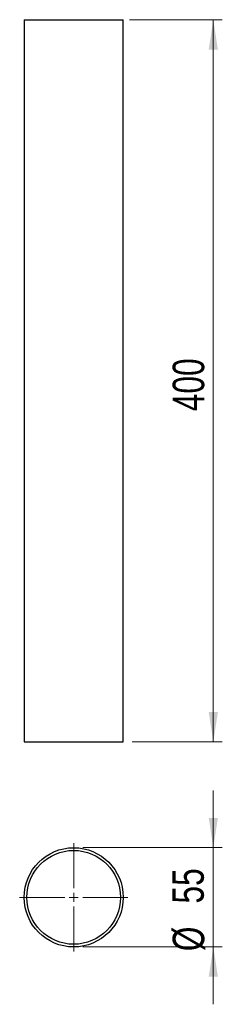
# Model space of a CAD drawing. Header units: millimetres. Extents: x 47 to 70, y 81 to 190.
import ezdxf

# ---------------------------------------------------------------- set-up
doc = ezdxf.new("R2010")
doc.units = ezdxf.units.MM
doc.styles.add('SLDTEXTSTYLE0', font='TXT', dxfattribs={"width": 0.75})
doc.dimstyles.new('SLDDIMSTYLE0', dxfattribs={"dimtxt": 3.5, "dimasz": 3.302, "dimexe": 0, "dimexo": 0.0625, "dimgap": 0.875, "dimtad": 1, "dimlfac": 5, "dimrnd": 1e-09, "dimzin": 12, "dimdsep": 46, "dimtxsty": 'SLDTEXTSTYLE0', "dimsah": 1, "dimcen": 0.09, "dimadec": 0, "dimazin": 3, "dimtfac": 1, "dimtofl": 0, "dimtmove": 0, "dimatfit": 3, "dimfxl": 0, "dimfrac": 2, "dimtolj": 1, "dimtzin": 12, "dimarcsym": 0})
doc.dimstyles.new('SLDDIMSTYLE1', dxfattribs={"dimtxt": 3.5, "dimasz": 3.302, "dimexe": 0, "dimexo": 0.0625, "dimgap": 0.875, "dimtad": 1, "dimlfac": 5, "dimrnd": 1e-09, "dimzin": 12, "dimdsep": 46, "dimtxsty": 'SLDTEXTSTYLE0', "dimsah": 1, "dimcen": 0.09, "dimadec": 0, "dimazin": 3, "dimtfac": 1, "dimtmove": 0, "dimatfit": 0, "dimfxl": 0, "dimfrac": 2, "dimtolj": 1, "dimtzin": 12, "dimarcsym": 0})

# ---------------------------------------------------------------- blocks, each defined once
blk = doc.blocks.new('_D')
at = {"color": 7, "linetype": 'Continuous', "lineweight": 18}
for p, q in [((59.42, 190.1), (69.72, 190.1)), ((68.72, 190.1), (68.72, 110.1)), ((59.72, 110.1), (69.72, 110.1))]:
    blk.add_line(p, q, dxfattribs=at)
for points in [[(68.72, 190.1), (68.21, 186.8), (69.23, 186.8)], [(68.72, 110.1), (69.23, 113.41), (68.21, 113.41)]]:
    blk.add_solid(points, dxfattribs=at)
at = {"color": 7, "linetype": 'Continuous', "lineweight": 18, "insert": (64.21, 146.73), "char_height": 3.5, "attachment_point": 1, "rotation": 90, "style": 'SLDTEXTSTYLE0'}
blk.add_mtext('400', dxfattribs=at)
blk = doc.blocks.new('_D_1')
at = {"color": 7, "linetype": 'Continuous', "lineweight": 18}
for p, q in [((68.72, 98.38), (68.72, 104.73)), ((54.22, 98.38), (69.72, 98.38)), ((68.72, 98.38), (68.72, 87.38)), ((54.22, 87.38), (69.72, 87.38)), ((68.72, 87.38), (68.72, 81.03))]:
    blk.add_line(p, q, dxfattribs=at)
for points in [[(68.72, 98.38), (69.23, 101.68), (68.21, 101.68)], [(68.72, 87.38), (68.21, 84.08), (69.23, 84.08)]]:
    blk.add_solid(points, dxfattribs=at)
at = {"color": 7, "linetype": 'Continuous', "lineweight": 18, "char_height": 3.5, "attachment_point": 1, "rotation": 90, "style": 'SLDTEXTSTYLE0'}
for s, insert in [('55', (64.16, 92.19)), ('%%c', (64.21, 86.91))]:
    blk.add_mtext(s, dxfattribs=dict(at, insert=insert))
blk = doc.blocks.new('SW_CENTERMARKSYMBOL_0')
at = {"color": 0, "linetype": 'Continuous', "lineweight": 18}
for p, q in [((0, 1), (0, 6)), ((-1, 0), (-6, 0)), ((0, 0), (-0.5, 0)), ((0, 0), (0, 0.5)), ((0, 0), (0, -0.5)), ((0, 0), (0.5, 0)), ((1, 0), (6, 0)), ((0, -1), (0, -6))]:
    blk.add_line(p, q, dxfattribs=at)

msp = doc.modelspace()

# ---------------------------------------------------------------- linework, layer by layer
at = {"color": 7, "linetype": 'Continuous', "lineweight": 25}
for p, q in [((47.7223, 190.1031), (47.7223, 110.1031)), ((47.7223, 190.1031), (53.2223, 190.1031)), ((53.2223, 190.1031), (58.7223, 190.1031)), ((58.7223, 110.1031), (58.7223, 190.1031)), ((47.7223, 110.1031), (53.2223, 110.1031)), ((53.2223, 110.1031), (58.7223, 110.1031))]:
    msp.add_line(p, q, dxfattribs=at)
for radius in [5.5, 5.2]:
    msp.add_circle((53.2223, 92.8771), radius, dxfattribs=at)

# ---------------------------------------------------------------- block references
at = {"color": 7, "linetype": 'Continuous', "lineweight": 18}
msp.add_blockref('SW_CENTERMARKSYMBOL_0', (53.2223, 92.8771), dxfattribs=at)

# ---------------------------------------------------------------- dimensions: what is measured, and where the dimension line sits
dim = msp.add_linear_dim(base=(68.7223, 110.1031), p1=(58.4223, 190.1031), p2=(58.7223, 110.1031), angle=90, dimstyle='SLDDIMSTYLE0', dxfattribs=at)
dim.commit()
dim.dimension.update_dxf_attribs({"geometry": '_D', "text_midpoint": (68.7223, 150.614), "dimtype": 160})
dim = msp.add_linear_dim(base=(68.7223, 87.3771), p1=(53.2223, 98.3771), p2=(53.2223, 87.3771), angle=90, text='%%c<>', dimstyle='SLDDIMSTYLE1', dxfattribs=at)
dim.commit()
dim.dimension.update_dxf_attribs({"geometry": '_D_1', "text_midpoint": (68.7223, 92.1397), "dimtype": 160})

doc.saveas('drawing.dxf')
